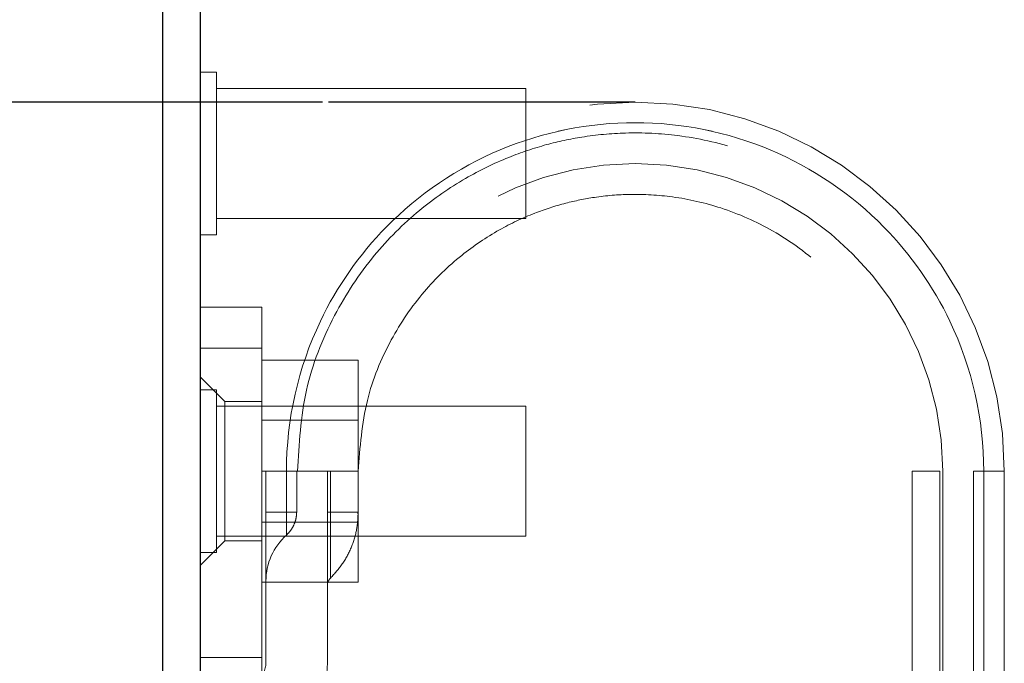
# Model space of a CAD drawing. Header units: inches. Extents: x 0.2 to 10.8, y 0.2 to 8.2.
# Tile 79 of 127: x 2.886 to 3.044, y 7.073 to 7.176. Entities that reach past the tile are written whole.
import ezdxf

# ---------------------------------------------------------------- set-up
doc = ezdxf.new("R2010")
doc.units = ezdxf.units.IN
doc.header["$MEASUREMENT"] = 0
doc.linetypes.add('HIDDEN', pattern=[0.07500000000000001, 0.05, -0.025])
doc.layers.add('DIMENSIONS', color=140, linetype='Continuous')
doc.styles.add('SLDTEXTSTYLE0', font='TXT', dxfattribs={"width": 0.7})
doc.dimstyles.new('SLDDIMSTYLE1', dxfattribs={"dimtxt": 0.0849609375, "dimasz": 0.13, "dimexe": 0, "dimexo": 0.0625, "dimgap": 0.021240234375, "dimtad": 0, "dimtih": 1, "dimtoh": 1, "dimlfac": 12, "dimrnd": 1e-09, "dimzin": 12, "dimdsep": 46, "dimtxsty": 'SLDTEXTSTYLE0', "dimsah": 1, "dimcen": 0.09, "dimadec": 0, "dimazin": 3, "dimtfac": 1, "dimtmove": 0, "dimatfit": 0, "dimfxl": 0, "dimfrac": 2, "dimtolj": 1, "dimtzin": 12, "dimarcsym": 0})
doc.dimstyles.new('SLDDIMSTYLE2', dxfattribs={"dimtxt": 0.0849609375, "dimasz": 0.13, "dimexe": 0, "dimexo": 0.0625, "dimgap": 0.021240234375, "dimtad": 0, "dimtih": 1, "dimtoh": 1, "dimlfac": 12, "dimrnd": 1e-09, "dimzin": 4, "dimdsep": 46, "dimtxsty": 'SLDTEXTSTYLE0', "dimsah": 1, "dimcen": 0.09, "dimadec": 0, "dimazin": 1, "dimtfac": 1, "dimtofl": 0, "dimtmove": 0, "dimatfit": 3, "dimfxl": 0, "dimfrac": 2, "dimtolj": 1, "dimtzin": 12, "dimarcsym": 0})

# ---------------------------------------------------------------- blocks, each defined once
blk = doc.blocks.new('_D_2')
at = {"layer": 'DIMENSIONS'}
for p, q in [((2.799973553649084, 7.163116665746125), (2.799973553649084, 7.413116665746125)), ((2.934820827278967, 7.163116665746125), (2.674973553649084, 7.163116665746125)), ((2.887342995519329, 7.003061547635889), (2.674973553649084, 7.003061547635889)), ((2.799973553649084, 6.751901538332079), (2.799973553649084, 7.003061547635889)), ((2.254042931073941, 6.751901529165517), (2.225512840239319, 6.751901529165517)), ((2.225512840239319, 6.751901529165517), (2.225512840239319, 6.616870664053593)), ((2.506512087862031, 6.751901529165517), (2.535042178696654, 6.751901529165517)), ((2.535042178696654, 6.751901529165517), (2.535042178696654, 6.616870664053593)), ((2.659684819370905, 6.751901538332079), (2.799973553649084, 6.751901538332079)), ((2.225512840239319, 6.616870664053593), (2.254042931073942, 6.616870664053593)), ((2.535042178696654, 6.616870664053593), (2.506512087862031, 6.616870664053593))]:
    blk.add_line(p, q, dxfattribs=at)
for points in [[(2.799973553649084, 7.163116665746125), (2.819973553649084, 7.293116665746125), (2.779973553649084, 7.293116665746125)], [(2.799973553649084, 7.003061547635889), (2.779973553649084, 6.873061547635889), (2.819973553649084, 6.873061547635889)]]:
    blk.add_solid(points, dxfattribs=at)
at = {"layer": 'DIMENSIONS', "char_height": 0.08333333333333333, "attachment_point": 1, "style": 'SLDTEXTSTYLE0'}
for s, insert in [('1.92', (2.254042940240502, 6.878343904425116)), ('48.8', (2.254042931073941, 6.724292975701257))]:
    blk.add_mtext(s, dxfattribs=dict(at, insert=insert))
blk = doc.blocks.new('_D_3')
at = {"layer": 'DIMENSIONS'}
for p, q in [((2.868267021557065, 8.003061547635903), (2.305276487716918, 8.003061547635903)), ((2.430276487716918, 8.003061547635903), (2.430276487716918, 7.637306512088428)), ((2.268702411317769, 7.48325557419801), (2.240172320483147, 7.48325557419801)), ((2.240172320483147, 7.48325557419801), (2.240172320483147, 7.348224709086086)), ((2.591850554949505, 7.48325557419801), (2.620380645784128, 7.48325557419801)), ((2.620380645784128, 7.48325557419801), (2.620380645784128, 7.348224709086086)), ((2.240172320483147, 7.348224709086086), (2.268702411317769, 7.348224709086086)), ((2.620380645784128, 7.348224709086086), (2.591850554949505, 7.348224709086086)), ((2.430276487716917, 7.003061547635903), (2.430276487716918, 7.329204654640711)), ((2.887342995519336, 7.003061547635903), (2.305276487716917, 7.003061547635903))]:
    blk.add_line(p, q, dxfattribs=at)
for points in [[(2.430276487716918, 8.003061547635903), (2.410276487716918, 7.873061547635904), (2.450276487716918, 7.873061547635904)], [(2.430276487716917, 7.003061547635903), (2.450276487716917, 7.133061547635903), (2.410276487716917, 7.133061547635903)]]:
    blk.add_solid(points, dxfattribs=at)
at = {"layer": 'DIMENSIONS', "char_height": 0.08333333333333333, "attachment_point": 1, "style": 'SLDTEXTSTYLE0'}
for s, insert in [('12.00', (2.268702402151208, 7.609697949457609)), ('304.8', (2.268702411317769, 7.455647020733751))]:
    blk.add_mtext(s, dxfattribs=dict(at, insert=insert))

msp = doc.modelspace()

# ---------------------------------------------------------------- linework, layer by layer
at = {"color": 7, "linetype": 'Continuous', "lineweight": 25}
for p, q in [((2.915267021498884, 7.994525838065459), (2.915267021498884, 7.027139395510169)), ((2.909267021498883, 7.031137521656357), (2.909267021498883, 7.994061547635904))]:
    msp.add_line(p, q, dxfattribs=at)
at = {"color": 7, "linetype": 'HIDDEN', "lineweight": 18}
for p, q in [((2.91787118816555, 7.16791571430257), (2.915267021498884, 7.16791571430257)), ((2.91787118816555, 7.141874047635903), (2.91787118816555, 7.16791571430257)), ((2.967350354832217, 7.165311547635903), (2.91787118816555, 7.165311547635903)), ((2.967350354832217, 7.14447821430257), (2.967350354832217, 7.165311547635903)), ((2.91787118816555, 7.14447821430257), (2.967350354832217, 7.14447821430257)), ((2.915267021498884, 7.141874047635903), (2.91787118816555, 7.141874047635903)), ((2.915267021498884, 7.130308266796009), (2.925109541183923, 7.130308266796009)), ((2.925109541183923, 7.130308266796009), (2.925109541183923, 7.123746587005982)), ((2.915267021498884, 7.123746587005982), (2.925109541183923, 7.123746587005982)), ((2.925109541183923, 7.123746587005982), (2.915267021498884, 7.123746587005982)), ((2.915267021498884, 7.123746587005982), (2.925109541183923, 7.123746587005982)), ((2.925109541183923, 7.123746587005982), (2.915267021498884, 7.123746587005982)), ((2.915267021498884, 7.123746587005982), (2.925109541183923, 7.123746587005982)), ((2.925109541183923, 7.123746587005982), (2.915267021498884, 7.123746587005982)), ((2.925109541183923, 7.123746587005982), (2.925109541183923, 7.054848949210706)), ((2.925109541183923, 7.121811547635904), (2.940526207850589, 7.121811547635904)), ((2.940526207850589, 7.104061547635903), (2.940526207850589, 7.121811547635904)), ((2.919204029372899, 7.115216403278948), (2.915267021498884, 7.119153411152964)), ((2.91787118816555, 7.117082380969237), (2.915267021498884, 7.117082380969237)), ((2.91787118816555, 7.09104071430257), (2.91787118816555, 7.117082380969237)), ((2.967350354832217, 7.11447821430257), (2.91787118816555, 7.11447821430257)), ((2.919204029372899, 7.115216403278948), (2.919204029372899, 7.092906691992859)), ((2.925109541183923, 7.115216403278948), (2.919204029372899, 7.115216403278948)), ((2.967350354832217, 7.093644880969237), (2.967350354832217, 7.11447821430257)), ((2.940526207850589, 7.112224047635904), (2.925109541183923, 7.112224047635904)), ((2.925109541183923, 7.104061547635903), (2.940526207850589, 7.104061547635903)), ((2.925765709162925, 7.073408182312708), (2.925765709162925, 7.104061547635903)), ((2.925765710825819, 7.104061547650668), (2.925765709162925, 7.097499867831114)), ((2.925765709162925, 7.097499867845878), (2.925765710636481, 7.104061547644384)), ((2.929052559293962, 7.104061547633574), (2.929052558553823, 7.097499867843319)), ((2.929052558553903, 7.097499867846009), (2.929052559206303, 7.104061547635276)), ((2.929052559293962, 7.104061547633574), (2.929052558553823, 7.097499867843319)), ((2.929052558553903, 7.097499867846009), (2.929052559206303, 7.104061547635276)), ((2.929052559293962, 7.104061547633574), (2.929052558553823, 7.097499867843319)), ((2.929052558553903, 7.097499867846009), (2.929052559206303, 7.104061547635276)), ((2.929052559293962, 7.104061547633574), (2.929052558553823, 7.097499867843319)), ((2.929052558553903, 7.097499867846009), (2.929052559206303, 7.104061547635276)), ((2.929052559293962, 7.104061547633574), (2.929052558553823, 7.097499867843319)), ((2.929052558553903, 7.097499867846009), (2.929052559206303, 7.104061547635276)), ((2.929052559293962, 7.104061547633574), (2.929052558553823, 7.097499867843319)), ((2.929052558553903, 7.097499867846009), (2.929052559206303, 7.104061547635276)), ((2.930686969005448, 7.097499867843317), (2.930686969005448, 7.104061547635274)), ((2.935608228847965, 7.104061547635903), (2.935608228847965, 7.073408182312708)), ((2.935608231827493, 7.104061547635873), (2.935608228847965, 7.097499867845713)), ((2.936099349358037, 7.104061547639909), (2.936099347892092, 7.097499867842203)), ((2.93609934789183, 7.097499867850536), (2.936099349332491, 7.104061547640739)), ((2.936099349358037, 7.104061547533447), (2.936099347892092, 7.097499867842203)), ((2.93609934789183, 7.097499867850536), (2.936099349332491, 7.104061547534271)), ((2.936099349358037, 7.104061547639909), (2.936099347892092, 7.097499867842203)), ((2.93609934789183, 7.097499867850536), (2.936099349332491, 7.104061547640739)), ((2.936099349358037, 7.104061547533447), (2.936099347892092, 7.097499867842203)), ((2.93609934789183, 7.097499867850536), (2.936099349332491, 7.104061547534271)), ((2.936099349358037, 7.104061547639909), (2.936099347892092, 7.097499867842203)), ((2.93609934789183, 7.097499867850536), (2.936099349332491, 7.104061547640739)), ((2.936099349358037, 7.104061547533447), (2.936099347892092, 7.097499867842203)), ((2.93609934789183, 7.097499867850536), (2.936099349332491, 7.104061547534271)), ((2.9405250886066, 7.097499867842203), (2.9405250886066, 7.104061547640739)), ((2.940526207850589, 7.086311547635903), (2.940526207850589, 7.104061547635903)), ((3.029116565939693, 7.10406155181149), (3.029116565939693, 6.982670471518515)), ((3.033542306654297, 6.982670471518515), (3.033542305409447, 7.104061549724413)), ((3.033542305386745, 7.104061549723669), (3.033542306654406, 6.98267047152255)), ((3.033542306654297, 6.982670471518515), (3.033542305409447, 7.104061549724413)), ((3.033542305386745, 7.104061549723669), (3.033542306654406, 6.98267047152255)), ((3.033542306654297, 6.982670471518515), (3.033542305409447, 7.104061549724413)), ((3.033542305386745, 7.104061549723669), (3.033542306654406, 6.98267047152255)), ((3.033542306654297, 6.982670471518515), (3.033542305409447, 7.104061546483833)), ((3.033542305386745, 7.104061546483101), (3.033542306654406, 6.98267047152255)), ((3.033542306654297, 6.982670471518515), (3.033542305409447, 7.104061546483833)), ((3.033542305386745, 7.104061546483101), (3.033542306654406, 6.98267047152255)), ((3.033542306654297, 6.982670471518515), (3.033542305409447, 7.104061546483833)), ((3.033542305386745, 7.104061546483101), (3.033542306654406, 6.98267047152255)), ((3.034033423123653, 7.10406154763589), (3.034033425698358, 6.982670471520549)), ((3.034033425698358, 7.049599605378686), (3.034033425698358, 7.104061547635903)), ((3.038954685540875, 7.104061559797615), (3.038954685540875, 6.982670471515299)), ((3.040589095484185, 7.104061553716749), (3.040589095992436, 6.982670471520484)), ((3.040589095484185, 7.104061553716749), (3.040589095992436, 6.982670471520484)), ((3.040589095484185, 7.104061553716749), (3.040589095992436, 6.982670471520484)), ((3.040589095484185, 7.104061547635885), (3.040589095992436, 6.982670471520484)), ((3.040589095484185, 7.104061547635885), (3.040589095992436, 6.982670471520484)), ((3.040589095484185, 7.104061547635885), (3.040589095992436, 6.982670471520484)), ((3.040589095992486, 6.982670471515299), (3.040589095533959, 7.104061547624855)), ((3.040589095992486, 6.982670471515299), (3.040589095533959, 7.104061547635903)), ((3.040589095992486, 6.982670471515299), (3.040589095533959, 7.104061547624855)), ((3.040589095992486, 6.982670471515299), (3.040589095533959, 7.104061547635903)), ((3.040589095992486, 6.982670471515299), (3.040589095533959, 7.104061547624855)), ((3.040589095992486, 6.982670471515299), (3.040589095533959, 7.104061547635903)), ((3.043875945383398, 7.104061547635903), (3.043875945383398, 7.049599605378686)), ((2.925765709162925, 7.097499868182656), (2.929052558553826, 7.097499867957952)), ((2.925765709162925, 7.097499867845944), (2.929052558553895, 7.097499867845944)), ((2.925765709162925, 7.097499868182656), (2.929052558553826, 7.097499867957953)), ((2.925765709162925, 7.097499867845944), (2.929052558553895, 7.097499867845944)), ((2.925765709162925, 7.097499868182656), (2.929052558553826, 7.097499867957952)), ((2.925765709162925, 7.097499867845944), (2.929052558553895, 7.097499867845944)), ((2.925765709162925, 7.097499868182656), (2.929052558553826, 7.097499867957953)), ((2.925765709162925, 7.097499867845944), (2.929052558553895, 7.097499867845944)), ((2.925765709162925, 7.097499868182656), (2.929052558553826, 7.097499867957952)), ((2.925765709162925, 7.097499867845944), (2.929052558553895, 7.097499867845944)), ((2.925765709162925, 7.097499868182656), (2.929052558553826, 7.097499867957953)), ((2.925765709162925, 7.097499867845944), (2.929052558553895, 7.097499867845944)), ((2.935608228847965, 7.097499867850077), (2.936099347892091, 7.097499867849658)), ((2.935608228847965, 7.097499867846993), (2.936099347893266, 7.097499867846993)), ((2.935608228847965, 7.097499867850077), (2.936099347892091, 7.097499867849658)), ((2.935608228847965, 7.097499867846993), (2.936099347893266, 7.097499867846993)), ((2.935608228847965, 7.097499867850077), (2.936099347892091, 7.097499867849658)), ((2.935608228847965, 7.097499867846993), (2.936099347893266, 7.097499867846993)), ((2.935608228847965, 7.097499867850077), (2.936099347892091, 7.097499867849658)), ((2.935608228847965, 7.097499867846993), (2.936099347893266, 7.097499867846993)), ((2.935608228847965, 7.097499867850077), (2.936099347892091, 7.097499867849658)), ((2.935608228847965, 7.097499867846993), (2.936099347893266, 7.097499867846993)), ((2.935608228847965, 7.097499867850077), (2.936099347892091, 7.097499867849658)), ((2.935608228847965, 7.097499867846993), (2.936099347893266, 7.097499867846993)), ((2.925109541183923, 7.095899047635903), (2.940526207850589, 7.095899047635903)), ((2.91787118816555, 7.093644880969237), (2.967350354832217, 7.093644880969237)), ((2.915267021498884, 7.088969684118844), (2.919204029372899, 7.092906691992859)), ((2.919204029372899, 7.092906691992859), (2.925109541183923, 7.092906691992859)), ((2.915267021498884, 7.09104071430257), (2.91787118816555, 7.09104071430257)), ((2.925109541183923, 7.086311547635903), (2.940526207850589, 7.086311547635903)), ((2.925109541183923, 7.074236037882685), (2.915267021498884, 7.074236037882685))]:
    msp.add_line(p, q, dxfattribs=at)
for centre, radius, start, end in [((2.984820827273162, 7.104061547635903), 0.05905511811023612, 0, 180), ((2.984820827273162, 7.104061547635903), 0.04921259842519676, 0, 180), ((2.935608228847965, 7.08649609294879), 0.009842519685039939, 131.7633977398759, 180), ((2.937248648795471, 7.085785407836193), 0.001640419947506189, 134.4762724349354, 180), ((2.922484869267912, 7.073408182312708), 0.003280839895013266, 301.0075830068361, 0), ((2.922484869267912, 7.073408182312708), 0.01312335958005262, 301.0075830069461, 0)]:
    msp.add_arc(centre, radius, start, end, dxfattribs=at)
for points, knots in [([(3.040589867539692, 7.104061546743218), (3.040599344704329, 7.112331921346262), (3.037320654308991, 7.126744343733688), (3.024643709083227, 7.144867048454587), (3.006981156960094, 7.156854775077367), (2.984820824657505, 7.161316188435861), (2.96266049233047, 7.156854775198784), (2.944997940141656, 7.14486704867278), (2.932320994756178, 7.126744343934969), (2.929042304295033, 7.112331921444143), (2.929051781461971, 7.104061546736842)], [4.71241410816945, 4.71241410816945, 4.71241410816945, 4.71241410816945, 5.15721612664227, 5.4883921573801, 5.8858033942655, 6.2832146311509, 6.68062586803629, 7.07803710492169, 7.40921313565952, 7.854015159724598, 7.854015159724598, 7.854015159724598, 7.854015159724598]), ([(3.040589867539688, 7.104061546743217), (3.040599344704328, 7.112331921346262), (3.037320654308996, 7.126744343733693), (3.024643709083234, 7.144867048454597), (3.006981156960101, 7.156854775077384), (2.984820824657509, 7.16131618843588), (2.96266049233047, 7.156854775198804), (2.944997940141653, 7.144867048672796), (2.932320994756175, 7.126744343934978), (2.929042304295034, 7.112331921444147), (2.929051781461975, 7.104061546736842)], [4.71241410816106, 4.71241410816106, 4.71241410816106, 4.71241410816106, 5.15721612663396, 5.48839215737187, 5.88580339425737, 6.28321463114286, 6.68062586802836, 7.07803710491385, 7.40921313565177, 7.854015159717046, 7.854015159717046, 7.854015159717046, 7.854015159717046]), ([(3.040589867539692, 7.104061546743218), (3.040599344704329, 7.112331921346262), (3.037320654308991, 7.126744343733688), (3.024643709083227, 7.144867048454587), (3.006981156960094, 7.156854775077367), (2.984820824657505, 7.161316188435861), (2.96266049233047, 7.156854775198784), (2.944997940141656, 7.14486704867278), (2.932320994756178, 7.126744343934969), (2.929042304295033, 7.112331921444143), (2.929051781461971, 7.104061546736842)], [4.71241410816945, 4.71241410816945, 4.71241410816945, 4.71241410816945, 5.15721612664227, 5.4883921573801, 5.8858033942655, 6.2832146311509, 6.68062586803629, 7.07803710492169, 7.40921313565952, 7.854015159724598, 7.854015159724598, 7.854015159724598, 7.854015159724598]), ([(3.040589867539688, 7.104061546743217), (3.040599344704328, 7.112331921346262), (3.037320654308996, 7.126744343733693), (3.024643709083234, 7.144867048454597), (3.006981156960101, 7.156854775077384), (2.984820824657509, 7.16131618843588), (2.96266049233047, 7.156854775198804), (2.944997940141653, 7.144867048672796), (2.932320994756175, 7.126744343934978), (2.929042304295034, 7.112331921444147), (2.929051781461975, 7.104061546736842)], [4.71241410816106, 4.71241410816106, 4.71241410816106, 4.71241410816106, 5.15721612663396, 5.48839215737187, 5.88580339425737, 6.28321463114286, 6.68062586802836, 7.07803710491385, 7.40921313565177, 7.854015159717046, 7.854015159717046, 7.854015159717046, 7.854015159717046]), ([(3.040589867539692, 7.104061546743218), (3.040599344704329, 7.112331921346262), (3.037320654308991, 7.126744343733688), (3.024643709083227, 7.144867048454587), (3.006981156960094, 7.156854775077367), (2.984820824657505, 7.161316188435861), (2.96266049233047, 7.156854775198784), (2.944997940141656, 7.14486704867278), (2.932320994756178, 7.126744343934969), (2.929042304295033, 7.112331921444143), (2.929051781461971, 7.104061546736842)], [4.71241410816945, 4.71241410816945, 4.71241410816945, 4.71241410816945, 5.15721612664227, 5.4883921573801, 5.8858033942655, 6.2832146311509, 6.68062586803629, 7.07803710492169, 7.40921313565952, 7.854015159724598, 7.854015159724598, 7.854015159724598, 7.854015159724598]), ([(3.040589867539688, 7.104061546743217), (3.040599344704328, 7.112331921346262), (3.037320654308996, 7.126744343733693), (3.024643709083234, 7.144867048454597), (3.006981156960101, 7.156854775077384), (2.984820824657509, 7.16131618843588), (2.96266049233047, 7.156854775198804), (2.944997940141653, 7.144867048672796), (2.932320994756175, 7.126744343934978), (2.929042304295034, 7.112331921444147), (2.929051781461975, 7.104061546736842)], [4.71241410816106, 4.71241410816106, 4.71241410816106, 4.71241410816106, 5.15721612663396, 5.48839215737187, 5.88580339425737, 6.28321463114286, 6.68062586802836, 7.07803710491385, 7.40921313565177, 7.854015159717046, 7.854015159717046, 7.854015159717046, 7.854015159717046]), ([(2.929051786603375, 7.104061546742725), (2.929042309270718, 7.11233192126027), (2.932320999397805, 7.126744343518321), (2.944997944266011, 7.144867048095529), (2.962660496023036, 7.15685477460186), (2.984820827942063, 7.161316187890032), (3.006981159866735, 7.156854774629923), (3.024643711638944, 7.144867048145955), (3.037320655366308, 7.126744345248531), (3.040599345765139, 7.112331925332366), (3.040589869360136, 7.104061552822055)], [4.712364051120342, 4.712364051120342, 4.712364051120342, 4.712364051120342, 5.15716607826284, 5.488342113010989, 5.885753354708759, 6.28316459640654, 6.68057583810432, 7.077987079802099, 7.40916311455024, 7.85396503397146, 7.85396503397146, 7.85396503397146, 7.85396503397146]), ([(2.929051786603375, 7.104061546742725), (2.929042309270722, 7.112331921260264), (2.932320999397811, 7.126744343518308), (2.944997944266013, 7.144867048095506), (2.962660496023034, 7.156854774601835), (2.984820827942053, 7.161316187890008), (3.006981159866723, 7.156854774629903), (3.024643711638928, 7.144867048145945), (3.037320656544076, 7.1267443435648), (3.040599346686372, 7.112331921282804), (3.040589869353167, 7.10406154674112)], [4.712364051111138, 4.712364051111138, 4.712364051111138, 4.712364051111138, 5.157166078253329, 5.4883421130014, 5.88575335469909, 6.28316459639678, 6.680575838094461, 7.07798707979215, 7.409163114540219, 7.853965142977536, 7.853965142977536, 7.853965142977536, 7.853965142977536]), ([(2.929051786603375, 7.104061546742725), (2.929042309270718, 7.11233192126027), (2.932320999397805, 7.126744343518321), (2.944997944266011, 7.144867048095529), (2.962660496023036, 7.15685477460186), (2.984820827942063, 7.161316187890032), (3.006981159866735, 7.156854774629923), (3.024643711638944, 7.144867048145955), (3.037320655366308, 7.126744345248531), (3.040599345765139, 7.112331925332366), (3.040589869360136, 7.104061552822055)], [4.712364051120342, 4.712364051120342, 4.712364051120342, 4.712364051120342, 5.15716607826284, 5.488342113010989, 5.885753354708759, 6.28316459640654, 6.68057583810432, 7.077987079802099, 7.40916311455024, 7.85396503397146, 7.85396503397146, 7.85396503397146, 7.85396503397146]), ([(2.929051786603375, 7.104061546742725), (2.929042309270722, 7.112331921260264), (2.932320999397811, 7.126744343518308), (2.944997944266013, 7.144867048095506), (2.962660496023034, 7.156854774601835), (2.984820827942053, 7.161316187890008), (3.006981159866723, 7.156854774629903), (3.024643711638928, 7.144867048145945), (3.037320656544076, 7.1267443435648), (3.040599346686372, 7.112331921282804), (3.040589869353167, 7.10406154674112)], [4.712364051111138, 4.712364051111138, 4.712364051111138, 4.712364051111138, 5.157166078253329, 5.4883421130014, 5.88575335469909, 6.28316459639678, 6.680575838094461, 7.07798707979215, 7.409163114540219, 7.853965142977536, 7.853965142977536, 7.853965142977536, 7.853965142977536]), ([(2.929051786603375, 7.104061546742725), (2.929042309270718, 7.11233192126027), (2.932320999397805, 7.126744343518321), (2.944997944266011, 7.144867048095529), (2.962660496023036, 7.15685477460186), (2.984820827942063, 7.161316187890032), (3.006981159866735, 7.156854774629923), (3.024643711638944, 7.144867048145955), (3.037320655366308, 7.126744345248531), (3.040599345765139, 7.112331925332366), (3.040589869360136, 7.104061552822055)], [4.712364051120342, 4.712364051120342, 4.712364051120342, 4.712364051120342, 5.15716607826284, 5.488342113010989, 5.885753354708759, 6.28316459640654, 6.68057583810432, 7.077987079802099, 7.40916311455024, 7.85396503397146, 7.85396503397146, 7.85396503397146, 7.85396503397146]), ([(2.929051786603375, 7.104061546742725), (2.929042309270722, 7.112331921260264), (2.932320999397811, 7.126744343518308), (2.944997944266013, 7.144867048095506), (2.962660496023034, 7.156854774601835), (2.984820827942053, 7.161316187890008), (3.006981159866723, 7.156854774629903), (3.024643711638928, 7.144867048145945), (3.037320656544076, 7.1267443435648), (3.040599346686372, 7.112331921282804), (3.040589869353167, 7.10406154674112)], [4.712364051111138, 4.712364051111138, 4.712364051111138, 4.712364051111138, 5.157166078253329, 5.4883421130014, 5.88575335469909, 6.28316459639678, 6.680575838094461, 7.07798707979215, 7.409163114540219, 7.853965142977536, 7.853965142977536, 7.853965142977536, 7.853965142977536]), ([(2.930809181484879, 7.10404787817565), (2.931062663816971, 7.108409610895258), (2.931564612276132, 7.117046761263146), (2.936193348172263, 7.12879785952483), (2.9425425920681, 7.138466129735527), (2.949837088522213, 7.145739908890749), (2.957221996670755, 7.150874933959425), (2.964145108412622, 7.154259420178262), (2.970434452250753, 7.15636382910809), (2.976699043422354, 7.157706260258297), (2.983744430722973, 7.158370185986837), (2.992152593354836, 7.157949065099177), (3.001728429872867, 7.155842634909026), (3.011995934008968, 7.151374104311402), (3.022185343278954, 7.143976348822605), (3.029507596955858, 7.135245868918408), (3.034188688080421, 7.126720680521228), (3.036917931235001, 7.119399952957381), (3.038669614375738, 7.111754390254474), (3.038815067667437, 7.106547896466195), (3.038884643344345, 7.104057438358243)], [0, 0, 0, 0, 0.07677256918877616, 0.1520258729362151, 0.2197932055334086, 0.2800518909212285, 0.3328038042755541, 0.3780288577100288, 0.415732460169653, 0.4497021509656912, 0.4910227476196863, 0.5404034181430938, 0.5978448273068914, 0.6633181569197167, 0.7368401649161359, 0.8183840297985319, 0.8622634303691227, 0.9081569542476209, 0.9560680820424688, 1, 1, 1, 1]), ([(2.940525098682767, 7.10406154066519), (2.940810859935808, 7.107882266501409), (2.941356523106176, 7.115177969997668), (2.94535836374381, 7.124935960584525), (2.95064974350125, 7.132719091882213), (2.956664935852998, 7.138551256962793), (2.962726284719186, 7.142648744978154), (2.968390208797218, 7.145332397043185), (2.973524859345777, 7.146985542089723), (2.978632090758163, 7.14802267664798), (2.984368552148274, 7.148504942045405), (2.991204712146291, 7.148099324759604), (2.998979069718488, 7.146321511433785), (3.007304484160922, 7.142628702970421), (3.015554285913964, 7.136560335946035), (3.022847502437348, 7.127815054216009), (3.02704138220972, 7.118502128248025), (3.028931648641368, 7.110041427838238), (3.029048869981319, 7.105529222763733), (3.029108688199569, 7.103226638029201)], [0, 0, 0, 0, 0.08179200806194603, 0.1561824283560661, 0.223169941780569, 0.2827325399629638, 0.3348719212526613, 0.3795686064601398, 0.4168277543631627, 0.4504063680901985, 0.491253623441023, 0.5400648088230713, 0.5968404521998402, 0.6615526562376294, 0.7342174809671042, 0.8148089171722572, 0.9033104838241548, 0.9506592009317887, 1, 1, 1, 1]), ([(3.033542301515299, 7.104061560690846), (3.030727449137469, 7.104061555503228), (3.027507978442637, 7.10406154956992), (3.030727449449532, 7.104061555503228), (3.033542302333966, 7.104061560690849)], [0.02713175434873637, 0.02713175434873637, 0.02713175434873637, 0.02713175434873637, 0.499999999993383, 0.9728682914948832, 0.9728682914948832, 0.9728682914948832, 0.9728682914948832]), ([(3.033542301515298, 7.104061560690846), (3.030727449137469, 7.104061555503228), (3.027507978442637, 7.10406154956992), (3.030727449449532, 7.104061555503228), (3.033542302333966, 7.104061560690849)], [0.02713175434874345, 0.02713175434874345, 0.02713175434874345, 0.02713175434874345, 0.499999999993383, 0.9728682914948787, 0.9728682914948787, 0.9728682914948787, 0.9728682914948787]), ([(3.033542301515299, 7.104061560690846), (3.030727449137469, 7.104061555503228), (3.027507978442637, 7.10406154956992), (3.030727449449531, 7.104061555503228), (3.033542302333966, 7.104061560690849)], [0.02713175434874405, 0.02713175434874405, 0.02713175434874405, 0.02713175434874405, 0.499999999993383, 0.9728682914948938, 0.9728682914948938, 0.9728682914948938, 0.9728682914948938]), ([(3.043767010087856, 7.104061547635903), (3.043741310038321, 7.104061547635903), (3.043664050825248, 7.104061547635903), (3.043065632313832, 7.104061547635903), (3.042053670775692, 7.104061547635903), (3.041077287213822, 7.104061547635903), (3.040589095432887, 7.104061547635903)], [0, 0, 0, 0, 0.1424792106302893, 0.4283194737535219, 0.7141597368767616, 1, 1, 1, 1]), ([(3.043767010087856, 7.104061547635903), (3.04374131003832, 7.104061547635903), (3.043664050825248, 7.104061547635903), (3.043065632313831, 7.104061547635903), (3.042053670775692, 7.104061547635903), (3.041077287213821, 7.104061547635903), (3.040589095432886, 7.104061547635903)], [0, 0, 0, 0, 0.1424792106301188, 0.4283194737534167, 0.7141597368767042, 1, 1, 1, 1]), ([(3.043767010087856, 7.104061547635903), (3.04374131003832, 7.104061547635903), (3.043664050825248, 7.104061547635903), (3.043065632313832, 7.104061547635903), (3.042053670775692, 7.104061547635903), (3.041077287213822, 7.104061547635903), (3.040589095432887, 7.104061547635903)], [0, 0, 0, 0, 0.1424792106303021, 0.4283194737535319, 0.7141597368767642, 1, 1, 1, 1]), ([(3.043767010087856, 7.104061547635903), (3.043741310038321, 7.104061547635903), (3.043664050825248, 7.104061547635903), (3.043065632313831, 7.104061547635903), (3.042053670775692, 7.104061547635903), (3.041077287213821, 7.104061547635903), (3.040589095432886, 7.104061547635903)], [0, 0, 0, 0, 0.1424792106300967, 0.4283194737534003, 0.7141597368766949, 1, 1, 1, 1]), ([(3.043767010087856, 7.104061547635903), (3.043741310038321, 7.104061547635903), (3.043664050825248, 7.104061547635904), (3.043065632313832, 7.104061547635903), (3.042053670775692, 7.104061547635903), (3.041077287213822, 7.104061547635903), (3.040589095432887, 7.104061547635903)], [0, 0, 0, 0, 0.1424792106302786, 0.4283194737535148, 0.714159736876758, 1, 1, 1, 1]), ([(3.043767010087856, 7.104061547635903), (3.04374131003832, 7.104061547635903), (3.043664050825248, 7.104061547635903), (3.043065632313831, 7.104061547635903), (3.042053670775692, 7.104061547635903), (3.041077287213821, 7.104061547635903), (3.040589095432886, 7.104061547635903)], [0, 0, 0, 0, 0.1424792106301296, 0.4283194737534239, 0.7141597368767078, 1, 1, 1, 1]), ([(3.04376701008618, 7.104061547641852), (3.043741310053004, 7.104061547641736), (3.043664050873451, 7.104061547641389), (3.04306563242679, 7.10406154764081), (3.042053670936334, 7.104061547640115), (3.041077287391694, 7.104061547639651), (3.040589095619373, 7.104061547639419)], [0, 0, 0, 0, 0.1424791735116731, 0.4283194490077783, 0.7141597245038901, 1, 1, 1, 1]), ([(3.04376701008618, 7.104061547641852), (3.043741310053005, 7.104061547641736), (3.043664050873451, 7.104061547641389), (3.04306563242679, 7.10406154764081), (3.042053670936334, 7.104061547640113), (3.041077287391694, 7.104061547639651), (3.040589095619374, 7.104061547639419)], [0, 0, 0, 0, 0.1424791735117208, 0.4283194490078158, 0.7141597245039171, 1, 1, 1, 1]), ([(3.04376701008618, 7.104061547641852), (3.043741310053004, 7.104061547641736), (3.043664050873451, 7.10406154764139), (3.04306563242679, 7.10406154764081), (3.042053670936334, 7.104061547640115), (3.041077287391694, 7.104061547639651), (3.040589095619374, 7.104061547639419)], [0, 0, 0, 0, 0.1424791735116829, 0.4283194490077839, 0.7141597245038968, 1, 1, 1, 1]), ([(3.04376701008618, 7.104061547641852), (3.043741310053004, 7.104061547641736), (3.043664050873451, 7.104061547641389), (3.04306563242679, 7.10406154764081), (3.042053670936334, 7.104061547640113), (3.041077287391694, 7.104061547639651), (3.040589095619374, 7.104061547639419)], [0, 0, 0, 0, 0.1424791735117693, 0.4283194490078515, 0.7141597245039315, 1, 1, 1, 1]), ([(3.04376701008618, 7.104061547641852), (3.043741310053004, 7.104061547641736), (3.04366405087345, 7.104061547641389), (3.04306563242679, 7.10406154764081), (3.042053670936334, 7.104061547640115), (3.041077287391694, 7.104061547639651), (3.040589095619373, 7.104061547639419)], [0, 0, 0, 0, 0.1424791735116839, 0.4283194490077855, 0.7141597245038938, 1, 1, 1, 1]), ([(3.04376701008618, 7.104061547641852), (3.043741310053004, 7.104061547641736), (3.043664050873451, 7.104061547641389), (3.043065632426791, 7.104061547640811), (3.042053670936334, 7.104061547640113), (3.041077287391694, 7.104061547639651), (3.040589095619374, 7.104061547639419)], [0, 0, 0, 0, 0.1424791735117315, 0.4283194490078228, 0.7141597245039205, 1, 1, 1, 1]), ([(2.9290525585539, 7.097499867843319), (2.9290525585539, 7.097020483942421), (2.9290525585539, 7.096541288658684), (2.9290525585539, 7.095655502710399), (2.9290525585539, 7.095249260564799), (2.9290525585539, 7.094571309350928), (2.9290525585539, 7.094299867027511), (2.9290525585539, 7.093932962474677), (2.9290525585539, 7.093837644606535), (2.9290525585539, 7.093837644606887), (2.9290525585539, 7.093932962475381), (2.9290525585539, 7.094299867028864), (2.9290525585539, 7.094571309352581), (2.9290525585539, 7.09524926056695), (2.9290525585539, 7.095655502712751), (2.9290525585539, 7.096541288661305), (2.9290525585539, 7.097020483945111), (2.9290525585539, 7.097499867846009)], [0, 0, 0, 0, 0.125, 0.125, 0.25, 0.25, 0.375, 0.375, 0.5, 0.5, 0.625, 0.625, 0.75, 0.75, 0.875, 0.875, 1, 1, 1, 1]), ([(2.9290525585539, 7.097499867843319), (2.9290525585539, 7.097020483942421), (2.9290525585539, 7.096541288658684), (2.9290525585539, 7.095655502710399), (2.9290525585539, 7.095249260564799), (2.9290525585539, 7.094571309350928), (2.9290525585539, 7.094299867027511), (2.9290525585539, 7.093932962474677), (2.9290525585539, 7.093837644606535), (2.9290525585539, 7.093837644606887), (2.9290525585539, 7.093932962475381), (2.9290525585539, 7.094299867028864), (2.9290525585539, 7.094571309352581), (2.9290525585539, 7.09524926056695), (2.9290525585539, 7.095655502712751), (2.9290525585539, 7.096541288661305), (2.9290525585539, 7.097020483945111), (2.9290525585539, 7.097499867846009)], [0, 0, 0, 0, 0.125, 0.125, 0.25, 0.25, 0.375, 0.375, 0.5, 0.5, 0.625, 0.625, 0.75, 0.75, 0.875, 0.875, 1, 1, 1, 1]), ([(2.9290525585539, 7.097499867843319), (2.9290525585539, 7.097020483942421), (2.9290525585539, 7.096541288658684), (2.9290525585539, 7.095655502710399), (2.9290525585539, 7.095249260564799), (2.9290525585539, 7.094571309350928), (2.9290525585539, 7.094299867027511), (2.9290525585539, 7.093932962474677), (2.9290525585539, 7.093837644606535), (2.9290525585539, 7.093837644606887), (2.9290525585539, 7.093932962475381), (2.9290525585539, 7.094299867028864), (2.9290525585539, 7.094571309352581), (2.9290525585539, 7.09524926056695), (2.9290525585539, 7.095655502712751), (2.9290525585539, 7.096541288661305), (2.9290525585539, 7.097020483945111), (2.9290525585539, 7.097499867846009)], [0, 0, 0, 0, 0.125, 0.125, 0.25, 0.25, 0.375, 0.375, 0.5, 0.5, 0.625, 0.625, 0.75, 0.75, 0.875, 0.875, 1, 1, 1, 1]), ([(2.9290525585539, 7.097499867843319), (2.9290525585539, 7.097020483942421), (2.9290525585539, 7.096541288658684), (2.9290525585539, 7.095655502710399), (2.9290525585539, 7.095249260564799), (2.9290525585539, 7.094571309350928), (2.9290525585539, 7.094299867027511), (2.9290525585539, 7.093932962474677), (2.9290525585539, 7.093837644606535), (2.9290525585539, 7.093837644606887), (2.9290525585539, 7.093932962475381), (2.9290525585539, 7.094299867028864), (2.9290525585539, 7.094571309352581), (2.9290525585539, 7.09524926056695), (2.9290525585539, 7.095655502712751), (2.9290525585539, 7.096541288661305), (2.9290525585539, 7.097020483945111), (2.9290525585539, 7.097499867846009)], [0, 0, 0, 0, 0.125, 0.125, 0.25, 0.25, 0.375, 0.375, 0.5, 0.5, 0.625, 0.625, 0.75, 0.75, 0.875, 0.875, 1, 1, 1, 1]), ([(2.9290525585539, 7.097499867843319), (2.9290525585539, 7.097020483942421), (2.9290525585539, 7.096541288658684), (2.9290525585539, 7.095655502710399), (2.9290525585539, 7.095249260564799), (2.9290525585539, 7.094571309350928), (2.9290525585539, 7.094299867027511), (2.9290525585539, 7.093932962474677), (2.9290525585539, 7.093837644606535), (2.9290525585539, 7.093837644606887), (2.9290525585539, 7.093932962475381), (2.9290525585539, 7.094299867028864), (2.9290525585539, 7.094571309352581), (2.9290525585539, 7.09524926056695), (2.9290525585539, 7.095655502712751), (2.9290525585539, 7.096541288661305), (2.9290525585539, 7.097020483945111), (2.9290525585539, 7.097499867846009)], [0, 0, 0, 0, 0.125, 0.125, 0.25, 0.25, 0.375, 0.375, 0.5, 0.5, 0.625, 0.625, 0.75, 0.75, 0.875, 0.875, 1, 1, 1, 1]), ([(2.9290525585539, 7.097499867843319), (2.9290525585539, 7.097020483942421), (2.9290525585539, 7.096541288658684), (2.9290525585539, 7.095655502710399), (2.9290525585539, 7.095249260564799), (2.9290525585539, 7.094571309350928), (2.9290525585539, 7.094299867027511), (2.9290525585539, 7.093932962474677), (2.9290525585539, 7.093837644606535), (2.9290525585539, 7.093837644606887), (2.9290525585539, 7.093932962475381), (2.9290525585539, 7.094299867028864), (2.9290525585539, 7.094571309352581), (2.9290525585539, 7.09524926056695), (2.9290525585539, 7.095655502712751), (2.9290525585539, 7.096541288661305), (2.9290525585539, 7.097020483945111), (2.9290525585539, 7.097499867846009)], [0, 0, 0, 0, 0.125, 0.125, 0.25, 0.25, 0.375, 0.375, 0.5, 0.5, 0.625, 0.625, 0.75, 0.75, 0.875, 0.875, 1, 1, 1, 1]), ([(2.92905255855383, 7.093837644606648), (2.929294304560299, 7.09408298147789), (2.929778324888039, 7.094574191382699), (2.930282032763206, 7.095484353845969), (2.930621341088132, 7.096467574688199), (2.930665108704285, 7.097156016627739), (2.930686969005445, 7.097499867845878)], [0, 0, 0, 0, 0.2496727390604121, 0.4998911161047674, 0.7502141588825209, 1, 1, 1, 1]), ([(2.936099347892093, 7.097499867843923), (2.936099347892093, 7.094728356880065), (2.936099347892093, 7.090630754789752), (2.936099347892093, 7.087505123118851), (2.936099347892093, 7.086681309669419), (2.936099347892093, 7.087505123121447), (2.936099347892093, 7.090630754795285), (2.936099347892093, 7.094728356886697), (2.936099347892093, 7.097499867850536)], [6.283185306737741, 6.283185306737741, 6.283185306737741, 6.283185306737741, 7.068583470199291, 7.46128255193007, 7.85398163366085, 8.24668071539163, 8.6393797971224, 9.42477796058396, 9.42477796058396, 9.42477796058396, 9.42477796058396]), ([(2.936099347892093, 7.097499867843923), (2.936099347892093, 7.094728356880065), (2.936099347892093, 7.090630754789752), (2.936099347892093, 7.087505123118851), (2.936099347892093, 7.086681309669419), (2.936099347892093, 7.087505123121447), (2.936099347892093, 7.090630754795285), (2.936099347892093, 7.094728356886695), (2.936099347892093, 7.097499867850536)], [6.283185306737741, 6.283185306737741, 6.283185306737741, 6.283185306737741, 7.068583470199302, 7.461282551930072, 7.853981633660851, 8.24668071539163, 8.63937979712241, 9.42477796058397, 9.42477796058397, 9.42477796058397, 9.42477796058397]), ([(2.936099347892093, 7.097499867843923), (2.936099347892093, 7.094728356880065), (2.936099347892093, 7.090630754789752), (2.936099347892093, 7.087505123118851), (2.936099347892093, 7.086681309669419), (2.936099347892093, 7.087505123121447), (2.936099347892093, 7.090630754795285), (2.936099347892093, 7.094728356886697), (2.936099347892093, 7.097499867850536)], [6.283185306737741, 6.283185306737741, 6.283185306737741, 6.283185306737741, 7.068583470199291, 7.46128255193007, 7.85398163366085, 8.24668071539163, 8.6393797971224, 9.42477796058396, 9.42477796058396, 9.42477796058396, 9.42477796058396]), ([(2.936099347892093, 7.097499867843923), (2.936099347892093, 7.094728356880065), (2.936099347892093, 7.090630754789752), (2.936099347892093, 7.087505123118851), (2.936099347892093, 7.086681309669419), (2.936099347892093, 7.087505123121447), (2.936099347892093, 7.090630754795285), (2.936099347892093, 7.094728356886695), (2.936099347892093, 7.097499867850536)], [6.283185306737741, 6.283185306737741, 6.283185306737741, 6.283185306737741, 7.068583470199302, 7.461282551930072, 7.853981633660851, 8.24668071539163, 8.63937979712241, 9.42477796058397, 9.42477796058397, 9.42477796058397, 9.42477796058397]), ([(2.936099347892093, 7.097499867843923), (2.936099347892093, 7.094728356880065), (2.936099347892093, 7.090630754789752), (2.936099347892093, 7.087505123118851), (2.936099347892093, 7.086681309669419), (2.936099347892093, 7.087505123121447), (2.936099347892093, 7.090630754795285), (2.936099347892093, 7.094728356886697), (2.936099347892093, 7.097499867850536)], [6.283185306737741, 6.283185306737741, 6.283185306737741, 6.283185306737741, 7.068583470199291, 7.46128255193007, 7.85398163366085, 8.24668071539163, 8.6393797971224, 9.42477796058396, 9.42477796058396, 9.42477796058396, 9.42477796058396]), ([(2.936099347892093, 7.097499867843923), (2.936099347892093, 7.094728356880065), (2.936099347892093, 7.090630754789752), (2.936099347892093, 7.087505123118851), (2.936099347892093, 7.086681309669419), (2.936099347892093, 7.087505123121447), (2.936099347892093, 7.090630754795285), (2.936099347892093, 7.094728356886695), (2.936099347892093, 7.097499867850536)], [6.283185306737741, 6.283185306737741, 6.283185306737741, 6.283185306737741, 7.068583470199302, 7.461282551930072, 7.853981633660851, 8.24668071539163, 8.63937979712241, 9.42477796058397, 9.42477796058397, 9.42477796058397, 9.42477796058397]), ([(2.936099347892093, 7.086955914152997), (2.936758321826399, 7.087682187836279), (2.938076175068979, 7.089134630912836), (2.939454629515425, 7.091749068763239), (2.940359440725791, 7.094563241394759), (2.940469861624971, 7.09652079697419), (2.940525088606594, 7.097499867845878)], [0, 0, 0, 0, 0.2500635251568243, 0.5000911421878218, 0.7499707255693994, 1, 1, 1, 1]), ([(2.936099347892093, 7.097499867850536), (2.936759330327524, 7.097499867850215), (2.938079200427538, 7.097499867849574), (2.939442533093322, 7.097499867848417), (2.940243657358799, 7.097499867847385), (2.940345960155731, 7.09749986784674), (2.940379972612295, 7.097499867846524)], [0, 0, 0, 0, 0.285974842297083, 0.5719086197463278, 0.8576731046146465, 1, 1, 1, 1]), ([(2.936099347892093, 7.097499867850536), (2.936759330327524, 7.097499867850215), (2.938079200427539, 7.097499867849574), (2.939442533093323, 7.097499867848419), (2.940243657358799, 7.097499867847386), (2.940345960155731, 7.09749986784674), (2.940379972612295, 7.097499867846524)], [0, 0, 0, 0, 0.2859748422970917, 0.5719086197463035, 0.8576731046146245, 1, 1, 1, 1]), ([(2.940379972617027, 7.097499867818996), (2.940345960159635, 7.097499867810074), (2.940243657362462, 7.097499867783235), (2.939442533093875, 7.097499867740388), (2.938079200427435, 7.097499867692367), (2.936759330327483, 7.097499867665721), (2.936099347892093, 7.097499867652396)], [0, 0, 0, 0, 0.1423268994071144, 0.4280913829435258, 0.7140251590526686, 0.9999999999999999, 0.9999999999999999, 0.9999999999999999, 0.9999999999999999]), ([(2.936099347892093, 7.097499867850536), (2.936759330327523, 7.097499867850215), (2.938079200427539, 7.097499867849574), (2.939442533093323, 7.097499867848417), (2.940243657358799, 7.097499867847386), (2.940345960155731, 7.09749986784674), (2.940379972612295, 7.097499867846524)], [0, 0, 0, 0, 0.2859748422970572, 0.5719086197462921, 0.8576731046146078, 1, 1, 1, 1]), ([(2.940379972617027, 7.097499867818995), (2.940345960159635, 7.097499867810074), (2.940243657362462, 7.097499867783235), (2.939442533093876, 7.097499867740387), (2.938079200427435, 7.097499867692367), (2.936759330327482, 7.097499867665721), (2.936099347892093, 7.097499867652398)], [0, 0, 0, 0, 0.1423268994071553, 0.4280913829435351, 0.7140251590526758, 1, 1, 1, 1]), ([(2.936099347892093, 7.097499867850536), (2.936759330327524, 7.097499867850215), (2.938079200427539, 7.097499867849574), (2.939442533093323, 7.097499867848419), (2.940243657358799, 7.097499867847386), (2.940345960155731, 7.097499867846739), (2.940379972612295, 7.097499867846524)], [0, 0, 0, 0, 0.2859748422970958, 0.5719086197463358, 0.8576731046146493, 1, 1, 1, 1]), ([(2.940379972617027, 7.097499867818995), (2.940345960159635, 7.097499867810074), (2.940243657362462, 7.097499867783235), (2.939442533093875, 7.097499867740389), (2.938079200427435, 7.097499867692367), (2.936759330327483, 7.097499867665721), (2.936099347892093, 7.097499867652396)], [0, 0, 0, 0, 0.1423268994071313, 0.4280913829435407, 0.7140251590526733, 1, 1, 1, 1]), ([(2.936099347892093, 7.097499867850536), (2.936759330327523, 7.097499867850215), (2.938079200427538, 7.097499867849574), (2.939442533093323, 7.097499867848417), (2.940243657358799, 7.097499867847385), (2.940345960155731, 7.09749986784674), (2.940379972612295, 7.097499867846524)], [0, 0, 0, 0, 0.2859748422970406, 0.5719086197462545, 0.8576731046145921, 1, 1, 1, 1]), ([(2.940379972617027, 7.097499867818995), (2.940345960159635, 7.097499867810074), (2.940243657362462, 7.097499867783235), (2.939442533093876, 7.097499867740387), (2.938079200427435, 7.097499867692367), (2.936759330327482, 7.097499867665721), (2.936099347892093, 7.097499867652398)], [0, 0, 0, 0, 0.1423268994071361, 0.4280913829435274, 0.7140251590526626, 1, 1, 1, 1]), ([(2.936099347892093, 7.097499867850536), (2.936759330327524, 7.097499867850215), (2.938079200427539, 7.097499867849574), (2.939442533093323, 7.097499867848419), (2.940243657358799, 7.097499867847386), (2.940345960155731, 7.09749986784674), (2.940379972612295, 7.097499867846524)], [0, 0, 0, 0, 0.2859748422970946, 0.5719086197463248, 0.8576731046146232, 1, 1, 1, 1]), ([(2.940379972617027, 7.097499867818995), (2.940345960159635, 7.097499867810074), (2.940243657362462, 7.097499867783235), (2.939442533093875, 7.097499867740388), (2.938079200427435, 7.097499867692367), (2.936759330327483, 7.097499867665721), (2.936099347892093, 7.097499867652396)], [0, 0, 0, 0, 0.1423268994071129, 0.4280913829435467, 0.7140251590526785, 0.9999999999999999, 0.9999999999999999, 0.9999999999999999, 0.9999999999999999]), ([(2.940525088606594, 7.097499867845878), (2.940524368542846, 7.097422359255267), (2.94052290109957, 7.097264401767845), (2.940508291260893, 7.097194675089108), (2.940485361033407, 7.097259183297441), (2.940463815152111, 7.097417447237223), (2.940452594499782, 7.097499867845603)], [0, 0, 0, 0, 0.2296058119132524, 0.4679217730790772, 0.7229045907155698, 1, 1, 1, 1])]:
    msp.add_open_spline(points, degree=3, knots=knots, dxfattribs=at)
for points in [[(2.940525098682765, 7.104061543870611), (2.940525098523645, 7.104061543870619), (2.938891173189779, 7.104061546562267), (2.93609934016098, 7.104061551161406)], [(2.940525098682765, 7.104061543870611), (2.940525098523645, 7.104061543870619), (2.938891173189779, 7.104061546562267), (2.93609934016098, 7.104061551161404)], [(2.940525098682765, 7.104061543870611), (2.940525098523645, 7.104061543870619), (2.938891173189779, 7.104061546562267), (2.93609934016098, 7.104061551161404)], [(3.033542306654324, 7.104061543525), (3.030749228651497, 7.104061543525), (3.027483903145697, 7.104061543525), (3.030749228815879, 7.104061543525), (3.033542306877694, 7.104061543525)], [(3.033542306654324, 7.104061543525), (3.030749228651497, 7.104061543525), (3.027483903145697, 7.104061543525), (3.030749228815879, 7.104061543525), (3.033542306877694, 7.104061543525)], [(3.033542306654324, 7.104061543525), (3.030749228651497, 7.104061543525), (3.027483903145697, 7.104061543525), (3.030749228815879, 7.104061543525), (3.033542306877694, 7.104061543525)], [(3.040589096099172, 7.104061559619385), (3.039564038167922, 7.104061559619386), (3.038954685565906, 7.104061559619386), (3.038954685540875, 7.104061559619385)], [(3.040589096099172, 7.104061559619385), (3.039564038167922, 7.104061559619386), (3.038954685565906, 7.104061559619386), (3.038954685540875, 7.104061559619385)], [(3.040589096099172, 7.104061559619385), (3.039564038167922, 7.104061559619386), (3.038954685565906, 7.104061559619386), (3.038954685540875, 7.104061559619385)], [(3.038954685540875, 7.104061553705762), (3.038954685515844, 7.104061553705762), (3.039564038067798, 7.104061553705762), (3.040589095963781, 7.104061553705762)], [(3.038954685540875, 7.104061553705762), (3.038954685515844, 7.104061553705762), (3.039564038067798, 7.104061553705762), (3.040589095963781, 7.104061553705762)], [(3.038954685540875, 7.104061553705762), (3.038954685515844, 7.104061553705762), (3.039564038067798, 7.104061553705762), (3.040589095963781, 7.104061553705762)], [(3.038956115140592, 7.104061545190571), (3.038956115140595, 7.104061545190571), (3.039564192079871, 7.104061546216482), (3.040589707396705, 7.104061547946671)], [(3.040589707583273, 7.104061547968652), (3.039564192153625, 7.104061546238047), (3.038956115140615, 7.104061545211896), (3.038956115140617, 7.104061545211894)], [(3.038956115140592, 7.104061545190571), (3.038956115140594, 7.104061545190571), (3.039564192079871, 7.104061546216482), (3.040589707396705, 7.104061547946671)], [(3.040589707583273, 7.104061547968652), (3.039564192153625, 7.104061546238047), (3.038956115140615, 7.104061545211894), (3.038956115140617, 7.104061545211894)], [(3.038956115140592, 7.104061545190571), (3.038956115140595, 7.104061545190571), (3.039564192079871, 7.104061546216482), (3.040589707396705, 7.104061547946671)], [(3.040589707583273, 7.104061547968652), (3.039564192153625, 7.104061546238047), (3.038956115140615, 7.104061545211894), (3.038956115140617, 7.104061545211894)], [(2.929052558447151, 7.097499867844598), (2.930077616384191, 7.097499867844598), (2.930686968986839, 7.097499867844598), (2.930686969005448, 7.097499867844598)], [(2.929052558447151, 7.097499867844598), (2.93007761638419, 7.097499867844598), (2.930686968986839, 7.097499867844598), (2.930686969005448, 7.097499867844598)], [(2.929052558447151, 7.097499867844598), (2.930077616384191, 7.097499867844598), (2.930686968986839, 7.097499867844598), (2.930686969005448, 7.097499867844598)], [(2.929052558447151, 7.097499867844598), (2.93007761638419, 7.097499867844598), (2.930686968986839, 7.097499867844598), (2.930686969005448, 7.097499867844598)], [(2.929052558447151, 7.097499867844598), (2.930077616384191, 7.097499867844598), (2.930686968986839, 7.097499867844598), (2.930686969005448, 7.097499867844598)], [(2.929052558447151, 7.097499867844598), (2.93007761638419, 7.097499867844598), (2.930686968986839, 7.097499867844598), (2.930686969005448, 7.097499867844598)], [(2.930686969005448, 7.097499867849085), (2.930686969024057, 7.097499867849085), (2.930077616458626, 7.097499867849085), (2.929052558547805, 7.097499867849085)], [(2.930686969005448, 7.097499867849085), (2.930686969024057, 7.097499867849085), (2.930077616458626, 7.097499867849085), (2.929052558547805, 7.097499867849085)], [(2.930686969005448, 7.097499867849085), (2.930686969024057, 7.097499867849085), (2.930077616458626, 7.097499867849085), (2.929052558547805, 7.097499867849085)], [(2.930686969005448, 7.097499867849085), (2.930686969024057, 7.097499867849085), (2.930077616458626, 7.097499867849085), (2.929052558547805, 7.097499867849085)], [(2.930686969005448, 7.097499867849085), (2.930686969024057, 7.097499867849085), (2.930077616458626, 7.097499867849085), (2.929052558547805, 7.097499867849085)], [(2.930686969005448, 7.097499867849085), (2.930686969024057, 7.097499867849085), (2.930077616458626, 7.097499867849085), (2.929052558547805, 7.097499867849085)], [(2.940525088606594, 7.097499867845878), (2.940528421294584, 7.097499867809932), (2.939740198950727, 7.097499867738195), (2.937494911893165, 7.097499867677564), (2.936099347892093, 7.097499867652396)]]:
    msp.add_open_spline(points, degree=3, dxfattribs=at)
at = {"layer": 'DIMENSIONS'}
msp.add_line((2.984820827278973, 7.16311666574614), (2.935756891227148, 7.16311666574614), dxfattribs=at)

# ---------------------------------------------------------------- dimensions: what is measured, and where the dimension line sits
for base, p1, p2, dimstyle, picture, middle in [((2.430276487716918, 8.003061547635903), (2.937342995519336, 7.003061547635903), (2.918267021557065, 8.003061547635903), 'SLDDIMSTYLE2', '_D_3', (2.430276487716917, 7.483255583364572)), ((2.799973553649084, 7.003061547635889), (2.984820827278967, 7.163116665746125), (2.937342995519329, 7.003061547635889), 'SLDDIMSTYLE1', '_D_2', (2.799973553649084, 6.751901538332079))]:
    dim = msp.add_linear_dim(base=base, p1=p1, p2=p2, angle=90.0000000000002, dimstyle=dimstyle, dxfattribs=at)
    dim.commit()
    dim.dimension.update_dxf_attribs({"geometry": picture, "text_midpoint": middle, "dimtype": 160})

doc.saveas('drawing.dxf')
